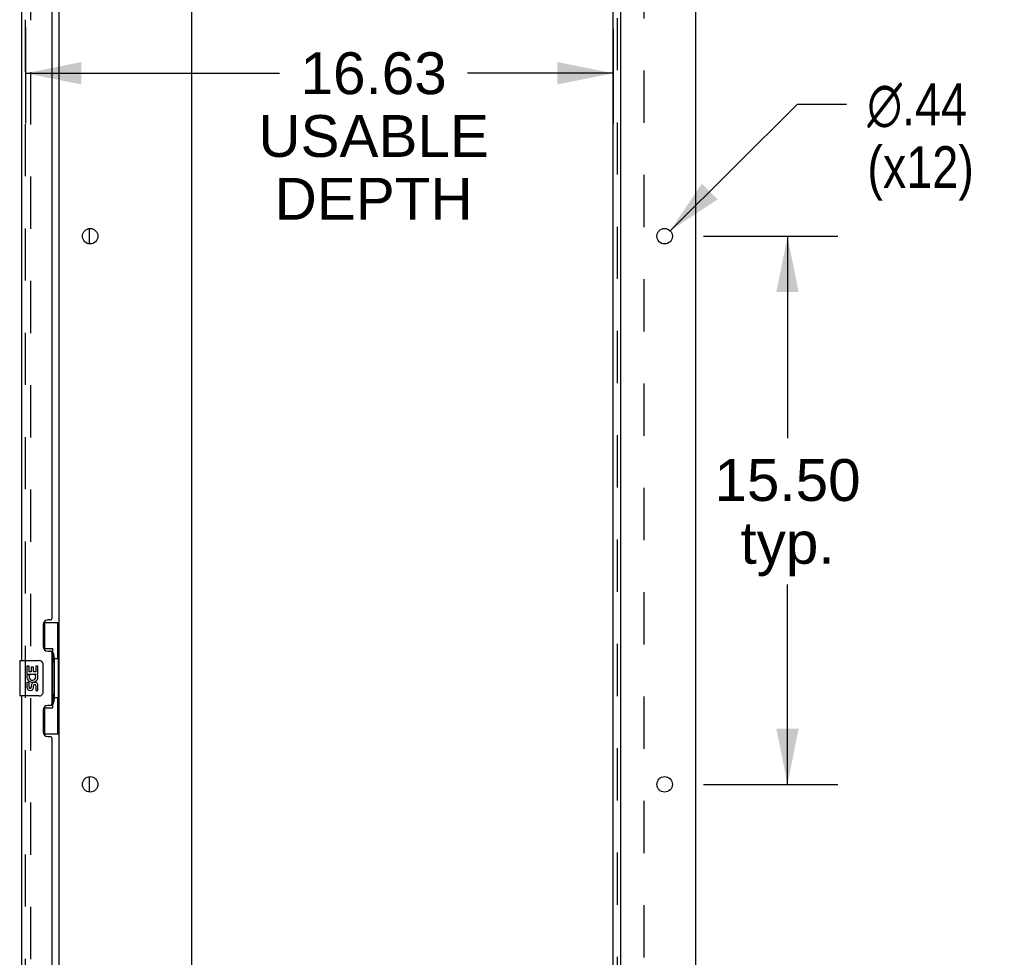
# Model space of a CAD drawing. Header units: inches. Extents: x 0 to 268, y 0 to 174.
# Tile 75 of 79: x 141 to 169, y 91 to 118. Entities that reach past the tile are written whole.
import ezdxf

# ---------------------------------------------------------------- set-up
doc = ezdxf.new("R2010")
doc.units = ezdxf.units.IN
doc.header["$LTSCALE"] = 14.749625
doc.header["$MEASUREMENT"] = 0
doc.linetypes.add('HIDDEN', pattern=[0.2, 0.1, -0.1])
doc.layers.get('0').update_dxf_attribs({"linetype": 'CONTINUOUS'})
for name, color, linetype in [('DEFAULT_2', 8, 'HIDDEN'), ('DIMENSIONS', 7, 'CONTINUOUS'), ('LEFTHAND_DOOR_ASSEMBLY', 7, 'CONTINUOUS'), ('RIGHTHAND_DOOR_ASSEMBLY', 7, 'CONTINUOUS'), ('SUBPANEL', 7, 'CONTINUOUS')]:
    doc.layers.add(name, color=color, linetype=linetype)
doc.styles.get("Standard").update_dxf_attribs({"font": 'arial.ttf'})
doc.styles.add('TEXTSTYLE_1', font='gdt', dxfattribs={"width": 0.8})
doc.dimstyles.new('DIMSTYLE_1', dxfattribs={"dimtxt": 1.183125, "dimasz": 1.5775, "dimexe": 0.09, "dimexo": 0.07, "dimgap": 0.0375, "dimtad": 0, "dimtih": 1, "dimtoh": 1, "dimzin": 4, "dimdsep": 46, "dimtxsty": 'Standard', "dimblk": '_FILLED', "dimblk1": '_FILLED', "dimblk2": '_FILLED', "dimcen": 0.09, "dimadec": 3, "dimazin": 1, "dimtfac": 1, "dimtdec": 3, "dimtofl": 0, "dimtmove": 0, "dimatfit": 3, "dimldrblk": '_FILLED', "dimfxl": 0, "dimtolj": 1, "dimtzin": 4, "dimarcsym": 0})
doc.dimstyles.new('DIMSTYLE_2', dxfattribs={"dimtxt": 1.183125, "dimasz": 1.5775, "dimexe": 0.09, "dimexo": 0.07, "dimgap": 0.09, "dimtad": 0, "dimtih": 1, "dimtoh": 1, "dimzin": 4, "dimdsep": 46, "dimtxsty": 'Standard', "dimblk": '_FILLED', "dimblk1": '_FILLED', "dimblk2": '_FILLED', "dimcen": 0.09, "dimadec": 3, "dimazin": 1, "dimtfac": 1, "dimtdec": 3, "dimtofl": 0, "dimtmove": 0, "dimatfit": 1, "dimldrblk": '_FILLED', "dimfxl": 0, "dimtolj": 1, "dimtzin": 4, "dimarcsym": 0})

# ---------------------------------------------------------------- blocks, each defined once
blk = doc.blocks.new('_FILLED')
at = {"color": 0, "linetype": 'ByBlock'}
blk.add_solid([(0, 0), (-1, 0.2), (-1, -0.2)], dxfattribs=at)
blk = doc.blocks.new('*D8')
at = {"layer": 'DIMENSIONS', "color": 2, "linetype": 'Continuous'}
for p, q in [((141.627, 117.425), (141.627, 114.714)), ((158.252, 117.394), (158.252, 114.714)), ((141.627, 116.134), (148.816, 116.134)), ((158.252, 116.134), (154.133, 116.134))]:
    blk.add_line(p, q, dxfattribs=at)
at = {"layer": 'DIMENSIONS', "color": 2, "linetype": 'Continuous', "xscale": 1.5775, "yscale": 1.5775, "zscale": 1.5775, "rotation": 180}
blk.add_blockref('_FILLED', (141.627, 116.134), dxfattribs=at)
at = {"layer": 'DIMENSIONS', "color": 2, "linetype": 'Continuous', "xscale": 1.5775, "yscale": 1.5775, "zscale": 1.5775}
blk.add_blockref('_FILLED', (158.252, 116.134), dxfattribs=at)
at = {"layer": 'DIMENSIONS', "color": 2, "linetype": 'Continuous', "insert": (151.475, 116.726), "char_height": 1.1831, "width": 6.50939, "attachment_point": 2, "line_spacing_factor": 0.9}
blk.add_mtext('16.63\\PUSABLE\\PDEPTH', dxfattribs=at)
blk = doc.blocks.new('*D10')
at = {"layer": 'DIMENSIONS', "color": 2, "linetype": 'Continuous'}
for p, q in [((160.81, 111.526), (164.602, 111.526)), ((163.182, 111.526), (163.182, 105.815)), ((163.182, 96.026), (163.182, 101.674)), ((160.81, 96.026), (164.602, 96.026))]:
    blk.add_line(p, q, dxfattribs=at)
at = {"layer": 'DIMENSIONS', "color": 2, "linetype": 'Continuous', "xscale": 1.5775, "yscale": 1.5775, "zscale": 1.5775}
for p, rotation in [((163.182, 111.526), 90), ((163.182, 96.026), 270)]:
    blk.add_blockref('_FILLED', p, dxfattribs=dict(at, rotation=rotation))
at = {"layer": 'DIMENSIONS', "color": 2, "linetype": 'Continuous', "insert": (163.182, 105.223), "char_height": 1.1831, "width": 4.13434, "attachment_point": 2, "line_spacing_factor": 0.9}
blk.add_mtext('15.50\\Ptyp.', dxfattribs=at)
blk = doc.blocks.new('*D11')
at = {"layer": 'DIMENSIONS', "color": 2, "linetype": 'Continuous'}
for p, q in [((159.861, 111.68), (163.469, 115.255)), ((163.469, 115.255), (164.85, 115.255))]:
    blk.add_line(p, q, dxfattribs=at)
at = {"layer": 'DIMENSIONS', "color": 2, "linetype": 'Continuous', "xscale": 1.5775, "yscale": 1.5775, "zscale": 1.5775, "rotation": 224.7302015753}
blk.add_blockref('_FILLED', (159.861, 111.68), dxfattribs=at)
at = {"layer": 'DIMENSIONS', "color": 2, "linetype": 'Continuous', "insert": (165.441, 115.846), "char_height": 1.18312, "width": 3.87338, "attachment_point": 1, "line_spacing_factor": 0.9, "style": 'TEXTSTYLE_1'}
blk.add_mtext('{\\fgdt;n}\\fArial;.44\\P(x12)', dxfattribs=at)

msp = doc.modelspace()

# ---------------------------------------------------------------- linework, layer by layer
at = {"color": 3, "linetype": 'Continuous'}
for p, q in [((160.581, 128.172), (160.581, 48.38)), ((142.581, 51.724), (142.581, 124.828)), ((146.331, 50.401), (146.331, 124.776)), ((158.456, 124.776), (158.456, 50.401))]:
    msp.add_line(p, q, dxfattribs=at)
at = {"color": 7, "linetype": 'Continuous'}
for p, q in [((143.435, 111.309), (143.435, 111.744)), ((143.435, 95.809), (143.435, 96.244))]:
    msp.add_line(p, q, dxfattribs=at)
at = {"color": 3, "linetype": 'Continuous'}
for centre in [(143.456, 111.526), (159.706, 111.526), (143.456, 96.026), (159.706, 96.026)]:
    msp.add_circle(centre, 0.219, dxfattribs=at)
at = {"layer": 'DEFAULT_2', "color": 8, "linetype": 'HIDDEN'}
msp.add_line((141.768, 125.011), (141.768, 51.542), dxfattribs=at)
at = {"layer": 'LEFTHAND_DOOR_ASSEMBLY', "color": 8, "linetype": 'HIDDEN'}
msp.add_line((141.627, 51.273), (141.627, 125.28), dxfattribs=at)
at = {"layer": 'RIGHTHAND_DOOR_ASSEMBLY', "color": 8, "linetype": 'HIDDEN'}
msp.add_line((141.627, 51.273), (141.627, 125.28), dxfattribs=at)
at = {"layer": 'RIGHTHAND_DOOR_ASSEMBLY', "color": 3, "linetype": 'Continuous'}
for p, q in [((141.523, 99.526), (141.523, 120.026)), ((142.377, 100.734), (142.377, 118.819)), ((142.317, 100.674), (142.257, 100.674)), ((142.127, 100.544), (142.127, 99.924)), ((142.257, 99.794), (142.317, 99.794)), ((142.377, 98.319), (142.377, 99.734)), ((141.523, 78.026), (141.523, 98.526)), ((142.127, 98.129), (142.127, 97.509)), ((142.317, 98.259), (142.257, 98.259)), ((142.257, 97.379), (142.317, 97.379)), ((142.377, 79.234), (142.377, 97.319))]:
    msp.add_line(p, q, dxfattribs=at)
at = {"layer": 'RIGHTHAND_DOOR_ASSEMBLY', "color": 7, "linetype": 'Continuous'}
for p, q in [((142.14, 100.601), (142.581, 100.601)), ((142.177, 99.822), (142.177, 100.601)), ((142.542, 99.576), (142.542, 100.601)), ((142.177, 99.866), (142.404, 99.866)), ((142.404, 98.186), (142.404, 99.866)), ((141.463, 99.511), (141.463, 98.541)), ((141.478, 99.526), (142.018, 99.526)), ((142.441, 99.627), (142.441, 99.607)), ((142.441, 99.576), (142.441, 98.476)), ((142.564, 99.576), (142.441, 99.576)), ((142.564, 98.476), (142.564, 99.576)), ((141.666, 99.372), (141.666, 99.142)), ((141.729, 99.372), (141.666, 99.372)), ((141.729, 99.205), (141.729, 99.372)), ((141.792, 99.205), (141.729, 99.205)), ((141.792, 99.341), (141.792, 99.205)), ((141.852, 99.341), (141.792, 99.341)), ((141.852, 99.205), (141.852, 99.341)), ((141.917, 99.205), (141.852, 99.205)), ((141.917, 99.372), (141.917, 99.205)), ((141.98, 99.372), (141.917, 99.372)), ((141.98, 99.142), (141.98, 99.372)), ((142.118, 99.426), (142.118, 98.626)), ((141.666, 99.142), (141.928, 99.142)), ((141.666, 98.911), (141.666, 98.775)), ((141.729, 98.911), (141.666, 98.911)), ((141.737, 99.106), (141.679, 99.131)), ((141.729, 98.775), (141.729, 98.911)), ((141.928, 99.142), (141.9, 99.123)), ((141.962, 99.142), (141.98, 99.142)), ((141.792, 98.817), (141.792, 98.775)), ((141.852, 98.754), (141.852, 98.823)), ((141.917, 98.817), (141.917, 98.681)), ((141.917, 98.681), (141.98, 98.681)), ((141.98, 98.681), (141.98, 98.817)), ((142.018, 98.526), (141.478, 98.526)), ((142.564, 98.476), (142.441, 98.476)), ((142.441, 98.446), (142.441, 98.426)), ((142.542, 97.451), (142.542, 98.476)), ((142.177, 97.451), (142.177, 98.231)), ((142.177, 98.186), (142.404, 98.186)), ((142.14, 97.451), (142.581, 97.451))]:
    msp.add_line(p, q, dxfattribs=at)
for points in [[(142.368, 99.765), (142.37, 99.769), (142.376, 99.777), (142.38, 99.785), (142.385, 99.793), (142.389, 99.8), (142.392, 99.806), (142.395, 99.812), (142.397, 99.817), (142.399, 99.823), (142.401, 99.827), (142.402, 99.832), (142.403, 99.836), (142.404, 99.839), (142.404, 99.843)], [(142.111, 99.463), (142.113, 99.457), (142.115, 99.451), (142.116, 99.445), (142.117, 99.439), (142.118, 99.433), (142.118, 99.426)], [(142.118, 98.626), (142.118, 98.62), (142.117, 98.614), (142.116, 98.608), (142.115, 98.602), (142.113, 98.596), (142.111, 98.59)], [(142.404, 98.21), (142.404, 98.214), (142.403, 98.217), (142.402, 98.221), (142.401, 98.226), (142.399, 98.23), (142.397, 98.235), (142.395, 98.241), (142.392, 98.247), (142.389, 98.253), (142.385, 98.26), (142.38, 98.268), (142.376, 98.276), (142.37, 98.284), (142.368, 98.287)]]:
    msp.add_lwpolyline(points, dxfattribs=at)
at = {"layer": 'RIGHTHAND_DOOR_ASSEMBLY', "color": 3, "linetype": 'Continuous'}
for centre, radius, start, end in [((142.257, 100.544), 0.13, 90, 180), ((142.317, 100.734), 0.06, 270, 360), ((142.257, 99.924), 0.13, 180, 270), ((142.317, 99.734), 0.06, 0, 90), ((142.317, 98.319), 0.06, 270, 360), ((142.257, 98.129), 0.13, 90, 180), ((142.257, 97.509), 0.13, 180, 270), ((142.317, 97.319), 0.06, 0, 90)]:
    msp.add_arc(centre, radius, start, end, dxfattribs=at)
at = {"layer": 'RIGHTHAND_DOOR_ASSEMBLY', "color": 7, "linetype": 'Continuous'}
for centre, radius, start, end in [((141.478, 99.511), 0.015, 90, 180), ((142.018, 99.426), 0.1, 21.205, 90), ((141.823, 99.068), 0.157, 156.5966, 341.8791), ((141.823, 99.068), 0.0943, 156.5966, 35.1122), ((141.886, 98.817), 0.0943, 0, 180), ((141.823, 99.068), 0.157, 25.737, 27.8532), ((141.826, 99.069), 0.154, 341.4199, 26.1963), ((141.76, 98.775), 0.0943, 180, 248.6704), ((141.76, 98.775), 0.0943, 248.6999, 347.4338), ((141.76, 98.775), 0.0314, 180, 0.0485), ((141.887, 98.812), 0.0362, 83.4285, 161.7628), ((141.886, 98.817), 0.0314, 0, 81.2295), ((141.478, 98.541), 0.015, 180, 270), ((142.018, 98.626), 0.1, 270, 338.7946)]:
    msp.add_arc(centre, radius, start, end, dxfattribs=at)
for centre, start_param, end_param in [((142.337, 99.617), -1.51401, -0.699287), ((142.337, 99.617), -2.442306, -1.627583), ((142.337, 98.436), -1.51401, -0.699287), ((142.337, 98.436), -2.442306, -1.627583)]:
    msp.add_ellipse(centre, major_axis=(0, 0.18), ratio=0.579493, start_param=start_param, end_param=end_param, dxfattribs=at)
at = {"layer": 'SUBPANEL', "color": 3, "linetype": 'Continuous'}
msp.add_line((158.252, 52.433), (158.252, 124.12), dxfattribs=at)
at = {"layer": 'SUBPANEL', "color": 8, "linetype": 'HIDDEN'}
for p, q in [((158.377, 54.272), (158.377, 122.281)), ((159.127, 58.683), (159.127, 117.87))]:
    msp.add_line(p, q, dxfattribs=at)

# ---------------------------------------------------------------- dimensions: what is measured, and where the dimension line sits
at = {"layer": 'DIMENSIONS', "color": 2, "linetype": 'Continuous'}
dim = msp.add_linear_dim(base=(158.251936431, 116.133989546), p1=(141.626936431, 114.644239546), p2=(158.251936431, 114.644239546), text='<>\\PUSABLE\\PDEPTH', dimstyle='DIMSTYLE_1', dxfattribs=at)
dim.commit()
dim.dimension.update_dxf_attribs({"geometry": '*D8', "text_midpoint": (151.474576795, 114.359302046), "dimtype": 160})
dim = msp.add_diameter_dim_2p(p1=(159.861, 111.68), p2=(159.551, 111.373), text='%%c<>\\P(x12)', dimstyle='DIMSTYLE_2', override={"dimpost": '<>'}, dxfattribs=at)
dim.commit()
dim.dimension.update_dxf_attribs({"geometry": '*D11', "text_midpoint": (167.378, 114.367), "dimtype": 163})
dim = msp.add_linear_dim(base=(163.182, 96.026), p1=(160.74, 111.526), p2=(160.74, 96.026), angle=270, text='<>\\Ptyp.', dimstyle='DIMSTYLE_1', dxfattribs=at)
dim.commit()
dim.dimension.update_dxf_attribs({"geometry": '*D10', "text_midpoint": (163.182, 103.744), "dimtype": 160})

doc.saveas('drawing.dxf')
